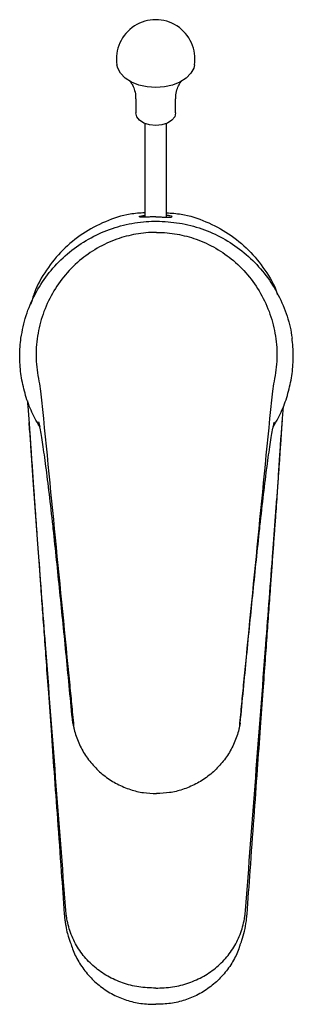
# Model space of a CAD drawing. Header units: millimetres. Extents: x 4100.126 to 4100.176, y 1692.147 to 1692.326.
import ezdxf

# ---------------------------------------------------------------- set-up
doc = ezdxf.new("R2010")
doc.units = ezdxf.units.MM
doc.layers.add('SANINDUSA', color=3, linetype='Continuous')

msp = doc.modelspace()

# ---------------------------------------------------------------- linework, layer by layer
at = {"layer": 'SANINDUSA'}
for p, q in [((4100.147414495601, 1692.311965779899), (4100.147414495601, 1692.309398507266)), ((4100.154714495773, 1692.309398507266), (4100.154714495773, 1692.311965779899)), ((4100.149064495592, 1692.307435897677), (4100.149064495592, 1692.290340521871)), ((4100.153064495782, 1692.290340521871), (4100.153064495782, 1692.307435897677)), ((4100.129820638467, 1692.259861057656), (4100.130035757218, 1692.258569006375)), ((4100.17260835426, 1692.259861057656), (4100.172393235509, 1692.258569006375)), ((4100.174204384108, 1692.252831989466), (4100.174437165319, 1692.255757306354)), ((4100.129875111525, 1692.252059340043), (4100.12956755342, 1692.252519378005)), ((4100.129777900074, 1692.252481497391), (4100.129887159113, 1692.252007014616)), ((4100.172651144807, 1692.252481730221), (4100.172541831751, 1692.252007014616)), ((4100.172553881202, 1692.252059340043), (4100.172861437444, 1692.252519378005))]:
    msp.add_line(p, q, dxfattribs=at)
at = {"layer": 'SANINDUSA', "flags": 128}
for points in [[(4100.15815561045, 1692.318144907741), (4100.158010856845, 1692.317571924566), (4100.1574838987, 1692.316603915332), (4100.156635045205, 1692.315735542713), (4100.155506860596, 1692.315010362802), (4100.154155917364, 1692.314464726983), (4100.152649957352, 1692.314126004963), (4100.151064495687, 1692.31401118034), (4100.149479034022, 1692.314126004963), (4100.14797307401, 1692.314464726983), (4100.146622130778, 1692.315010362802), (4100.145493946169, 1692.315735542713), (4100.144645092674, 1692.316603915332), (4100.144118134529, 1692.317571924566), (4100.143973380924, 1692.318144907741)], [(4100.154714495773, 1692.309398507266), (4100.154535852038, 1692.308673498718), (4100.154017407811, 1692.308019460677), (4100.15320991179, 1692.307500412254), (4100.152192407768, 1692.307167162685), (4100.151064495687, 1692.307052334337), (4100.149936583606, 1692.307167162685), (4100.148919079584, 1692.307500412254), (4100.148111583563, 1692.308019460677), (4100.147593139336, 1692.308673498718), (4100.147414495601, 1692.309398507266)]]:
    msp.add_lwpolyline(points, dxfattribs=at)
at = {"layer": 'SANINDUSA'}
msp.add_arc((4100.151064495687, 1692.319224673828), 0.007172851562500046, 351.3420649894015, 188.6579350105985, dxfattribs=at)
for points, knots in [([(4100.146303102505, 1692.315209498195), (4100.146296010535, 1692.315214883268), (4100.146259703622, 1692.315242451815), (4100.146458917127, 1692.31505744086), (4100.146789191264, 1692.314578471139), (4100.147168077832, 1692.313728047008), (4100.147409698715, 1692.312790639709), (4100.147385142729, 1692.312171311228), (4100.147376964, 1692.311965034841)], [0, 0, 0, 0, 0.04150974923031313, 0.2125066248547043, 0.4050057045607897, 0.6255631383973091, 0.8752883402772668, 1, 1, 1, 1]), ([(4100.154752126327, 1692.311966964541), (4100.154745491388, 1692.312196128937), (4100.154726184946, 1692.312862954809), (4100.154998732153, 1692.313853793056), (4100.15541681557, 1692.31470721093), (4100.15572716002, 1692.315125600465), (4100.155895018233, 1692.315260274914), (4100.155850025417, 1692.315228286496), (4100.155849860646, 1692.31522816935)], [0, 0, 0, 0, 0.1382043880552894, 0.4021491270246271, 0.6354754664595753, 0.8321641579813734, 0.9993853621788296, 1, 1, 1, 1]), ([(4100.149064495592, 1692.291127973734), (4100.148166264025, 1692.291067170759), (4100.145699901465, 1692.290900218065), (4100.141821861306, 1692.289616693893), (4100.137647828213, 1692.287413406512), (4100.133974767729, 1692.284407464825), (4100.131013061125, 1692.280734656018), (4100.129056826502, 1692.277341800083), (4100.128449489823, 1692.275122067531), (4100.128256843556, 1692.274417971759)], [0, 0, 0, 0, 0.09487774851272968, 0.2605151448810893, 0.426151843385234, 0.5917787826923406, 0.7574125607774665, 0.9230516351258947, 1, 1, 1, 1]), ([(4100.151064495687, 1692.290364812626), (4100.150787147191, 1692.290363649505), (4100.15023366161, 1692.290361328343), (4100.149420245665, 1692.290345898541), (4100.148660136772, 1692.290331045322), (4100.148128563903, 1692.290341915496), (4100.14799934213, 1692.290410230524), (4100.148303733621, 1692.290532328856), (4100.148848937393, 1692.290621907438), (4100.149064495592, 1692.290657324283)], [0, 0, 0, 0, 0.09947066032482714, 0.1985068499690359, 0.3349913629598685, 0.509744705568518, 0.6866245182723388, 0.8761001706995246, 1, 1, 1, 1]), ([(4100.151064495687, 1692.290364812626), (4100.151341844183, 1692.290363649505), (4100.151895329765, 1692.290361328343), (4100.15270874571, 1692.290345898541), (4100.153468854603, 1692.290331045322), (4100.154000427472, 1692.290341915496), (4100.154129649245, 1692.290410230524), (4100.153825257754, 1692.290532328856), (4100.153280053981, 1692.290621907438), (4100.153064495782, 1692.290657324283)], [0, 0, 0, 0, 0.09947066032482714, 0.1985068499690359, 0.3349913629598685, 0.509744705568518, 0.6866245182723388, 0.8761001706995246, 1, 1, 1, 1]), ([(4100.153064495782, 1692.291127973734), (4100.153962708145, 1692.29106716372), (4100.156429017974, 1692.290900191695), (4100.160307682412, 1692.28961689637), (4100.164479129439, 1692.287412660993), (4100.168161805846, 1692.284410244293), (4100.17108763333, 1692.280724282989), (4100.172830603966, 1692.277896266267), (4100.173310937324, 1692.276272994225), (4100.173346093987, 1692.276154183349)], [0, 0, 0, 0, 0.1013507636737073, 0.2782887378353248, 0.4552259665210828, 0.6321527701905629, 0.8090868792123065, 0.9860266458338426, 1, 1, 1, 1]), ([(4100.126423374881, 1692.268246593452), (4100.126695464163, 1692.269626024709), (4100.127239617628, 1692.27238475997), (4100.128918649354, 1692.276280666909), (4100.131195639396, 1692.27984666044), (4100.134044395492, 1692.282987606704), (4100.137390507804, 1692.285592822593), (4100.141120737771, 1692.287618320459), (4100.1451453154, 1692.288966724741), (4100.148560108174, 1692.289536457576), (4100.150592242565, 1692.289582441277), (4100.151214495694, 1692.289596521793)], [0, 0, 0, 0, 0.1185599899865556, 0.2371090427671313, 0.3556724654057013, 0.4742258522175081, 0.5926297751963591, 0.7110337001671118, 0.8293927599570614, 0.9477589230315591, 1, 1, 1, 1]), ([(4100.151214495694, 1692.289596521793), (4100.152618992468, 1692.289526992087), (4100.155428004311, 1692.289387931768), (4100.159525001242, 1692.288304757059), (4100.163381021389, 1692.286590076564), (4100.1669036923, 1692.284255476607), (4100.169975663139, 1692.281357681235), (4100.17253002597, 1692.277993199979), (4100.174460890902, 1692.274244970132), (4100.175546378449, 1692.270935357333), (4100.175893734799, 1692.268901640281), (4100.176005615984, 1692.268246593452)], [0, 0, 0, 0, 0.1178070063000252, 0.2356155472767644, 0.3534228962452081, 0.4712409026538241, 0.5893819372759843, 0.7075325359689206, 0.8256933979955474, 0.9438569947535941, 1, 1, 1, 1]), ([(4100.151214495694, 1692.287547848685), (4100.151171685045, 1692.287547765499), (4100.149916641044, 1692.287545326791), (4100.147445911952, 1692.287313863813), (4100.143805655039, 1692.286361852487), (4100.140305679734, 1692.284730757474), (4100.136993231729, 1692.282407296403), (4100.134132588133, 1692.279464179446), (4100.131812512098, 1692.275988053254), (4100.130184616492, 1692.272156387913), (4100.129281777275, 1692.268103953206), (4100.129080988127, 1692.263947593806), (4100.129574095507, 1692.261223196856), (4100.129820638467, 1692.259861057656)], [0, 0, 0, 0, 0.003074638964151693, 0.09013662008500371, 0.1772154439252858, 0.2732584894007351, 0.3693569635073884, 0.473257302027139, 0.5772182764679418, 0.6828953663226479, 0.7886028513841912, 0.8943060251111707, 1, 1, 1, 1]), ([(4100.151214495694, 1692.287547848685), (4100.151257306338, 1692.287547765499), (4100.152512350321, 1692.28754532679), (4100.154983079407, 1692.287313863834), (4100.158623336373, 1692.286361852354), (4100.162123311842, 1692.284730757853), (4100.165435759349, 1692.282407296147), (4100.168296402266, 1692.279464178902), (4100.170616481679, 1692.275988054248), (4100.17224437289, 1692.272156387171), (4100.173147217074, 1692.268103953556), (4100.173348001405, 1692.263947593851), (4100.172854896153, 1692.261223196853), (4100.17260835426, 1692.259861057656)], [0, 0, 0, 0, 0.003074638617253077, 0.09013661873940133, 0.1772154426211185, 0.2732584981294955, 0.3693569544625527, 0.4732572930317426, 0.5772182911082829, 0.6828953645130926, 0.7886028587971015, 0.8943060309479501, 1, 1, 1, 1]), ([(4100.12956755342, 1692.252519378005), (4100.129057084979, 1692.253484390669), (4100.128036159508, 1692.255414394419), (4100.127002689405, 1692.258533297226), (4100.126362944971, 1692.261745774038), (4100.126123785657, 1692.265010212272), (4100.126323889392, 1692.26717188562), (4100.126423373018, 1692.268246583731)], [0, 0, 0, 0, 0.2004536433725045, 0.4009028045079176, 0.6013738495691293, 0.801818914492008, 1, 1, 1, 1]), ([(4100.172861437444, 1692.252519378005), (4100.173371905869, 1692.25348439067), (4100.174392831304, 1692.255414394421), (4100.175426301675, 1692.258533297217), (4100.176066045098, 1692.261745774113), (4100.176305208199, 1692.265010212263), (4100.176105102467, 1692.267171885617), (4100.176005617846, 1692.268246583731)], [0, 0, 0, 0, 0.2004536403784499, 0.4009027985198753, 0.6013738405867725, 0.8018189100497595, 1, 1, 1, 1]), ([(4100.130035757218, 1692.258569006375), (4100.130921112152, 1692.249618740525), (4100.132691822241, 1692.231718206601), (4100.134589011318, 1692.212528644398), (4100.135731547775, 1692.200971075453), (4100.135985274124, 1692.198287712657), (4100.13611235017, 1692.196943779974)], [0, 0, 0, 0, 0.4367798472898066, 0.8735598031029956, 0.9366738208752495, 1, 1, 1, 1]), ([(4100.172393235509, 1692.258569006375), (4100.171507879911, 1692.249618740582), (4100.169737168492, 1692.231718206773), (4100.167839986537, 1692.212528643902), (4100.16669744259, 1692.200971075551), (4100.166443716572, 1692.198287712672), (4100.166316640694, 1692.196943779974)], [0, 0, 0, 0, 0.4367798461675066, 0.8735598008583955, 0.9366738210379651, 1, 1, 1, 1]), ([(4100.127612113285, 1692.256764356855), (4100.127632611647, 1692.256504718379), (4100.127732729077, 1692.255237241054), (4100.127839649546, 1692.253896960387), (4100.127924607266, 1692.252831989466)], [0.05882017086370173, 0.05882017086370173, 0.05882017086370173, 0.05882017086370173, 0.2521498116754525, 1, 1, 1, 1]), ([(4100.127900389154, 1692.253131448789), (4100.127914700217, 1692.252952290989), (4100.127941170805, 1692.252620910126), (4100.127980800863, 1692.25205465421), (4100.128020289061, 1692.251465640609), (4100.128054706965, 1692.250918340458), (4100.128088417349, 1692.250389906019), (4100.128113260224, 1692.250004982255), (4100.128139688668, 1692.249600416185), (4100.128182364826, 1692.248954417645), (4100.128240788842, 1692.248084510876), (4100.12833511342, 1692.246699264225), (4100.128492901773, 1692.244419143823), (4100.128695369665, 1692.241537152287), (4100.128919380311, 1692.238365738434), (4100.129117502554, 1692.23555403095), (4100.129322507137, 1692.232700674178), (4100.129541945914, 1692.229672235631), (4100.129776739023, 1692.2264225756), (4100.130042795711, 1692.222741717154), (4100.130342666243, 1692.218591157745), (4100.130679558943, 1692.213927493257), (4100.131048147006, 1692.20882475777), (4100.13146745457, 1692.203019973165), (4100.131952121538, 1692.196310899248), (4100.132506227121, 1692.188641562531), (4100.133129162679, 1692.18002158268), (4100.133754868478, 1692.17136449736), (4100.134172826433, 1692.165582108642), (4100.134359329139, 1692.163001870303)], [0, 0, 0, 0, 0.03649591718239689, 0.06750500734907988, 0.0893151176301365, 0.1030651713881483, 0.1079896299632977, 0.1122130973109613, 0.1161682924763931, 0.1201650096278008, 0.1312152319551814, 0.1440761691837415, 0.166904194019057, 0.2073967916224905, 0.2379639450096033, 0.2650474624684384, 0.2926042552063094, 0.3242669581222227, 0.3570532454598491, 0.3912278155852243, 0.4360349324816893, 0.4830961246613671, 0.5328850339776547, 0.5910548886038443, 0.6594914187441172, 0.7367963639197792, 0.8241842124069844, 0.9215468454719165, 1, 1, 1, 1]), ([(4100.134650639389, 1692.163654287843), (4100.133403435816, 1692.179863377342), (4100.131719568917, 1692.201747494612), (4100.129977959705, 1692.224660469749), (4100.129386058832, 1692.232522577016), (4100.129136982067, 1692.235874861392), (4100.128885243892, 1692.239133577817), (4100.128679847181, 1692.241973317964), (4100.128519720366, 1692.24435749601), (4100.128404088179, 1692.246147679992), (4100.128296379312, 1692.247866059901), (4100.128140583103, 1692.250183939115), (4100.128014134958, 1692.251734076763), (4100.127924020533, 1692.252838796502)], [0, 0, 0, 0, 0.5390800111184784, 0.7278194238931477, 0.7648951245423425, 0.8019724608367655, 0.8391382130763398, 0.8763164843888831, 0.8952075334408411, 0.9159313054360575, 0.9350339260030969, 0.9537013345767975, 1, 1, 1, 1]), ([(4100.129655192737, 1692.252905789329), (4100.129654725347, 1692.25290686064), (4100.12964796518, 1692.252922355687), (4100.129695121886, 1692.252800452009), (4100.129747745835, 1692.252638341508), (4100.129774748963, 1692.25249039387), (4100.129776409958, 1692.252481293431)], [0, 0, 0, 0, 0.02325410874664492, 0.3363389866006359, 0.9591774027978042, 0.9999999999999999, 0.9999999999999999, 0.9999999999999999, 0.9999999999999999]), ([(4100.167478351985, 1692.163654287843), (4100.168725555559, 1692.179863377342), (4100.170409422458, 1692.201747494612), (4100.172151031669, 1692.224660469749), (4100.172742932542, 1692.232522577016), (4100.172992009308, 1692.235874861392), (4100.173243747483, 1692.239133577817), (4100.173449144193, 1692.241973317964), (4100.173609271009, 1692.24435749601), (4100.173724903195, 1692.246147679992), (4100.173832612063, 1692.247866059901), (4100.173988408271, 1692.250183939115), (4100.174114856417, 1692.251734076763), (4100.174204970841, 1692.252838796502)], [0, 0, 0, 0, 0.5390800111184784, 0.7278194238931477, 0.7648951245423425, 0.8019724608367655, 0.8391382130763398, 0.8763164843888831, 0.8952075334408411, 0.9159313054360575, 0.9350339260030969, 0.9537013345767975, 1, 1, 1, 1]), ([(4100.1677696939, 1692.163002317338), (4100.167960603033, 1692.16564351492), (4100.168386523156, 1692.171536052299), (4100.169022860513, 1692.180340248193), (4100.169653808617, 1692.189071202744), (4100.170210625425, 1692.196778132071), (4100.17069137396, 1692.203433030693), (4100.171102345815, 1692.209122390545), (4100.171462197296, 1692.214104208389), (4100.171792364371, 1692.21867481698), (4100.172082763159, 1692.222694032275), (4100.172336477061, 1692.226204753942), (4100.172556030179, 1692.229241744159), (4100.172765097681, 1692.232133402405), (4100.172954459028, 1692.234749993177), (4100.173125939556, 1692.237180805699), (4100.173294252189, 1692.2395624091), (4100.173476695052, 1692.242150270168), (4100.173664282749, 1692.244824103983), (4100.173825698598, 1692.247160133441), (4100.173930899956, 1692.24871648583), (4100.17398930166, 1692.249600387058), (4100.174015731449, 1692.250004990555), (4100.17404057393, 1692.250389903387), (4100.174074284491, 1692.250918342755), (4100.174108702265, 1692.251465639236), (4100.174148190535, 1692.252054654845), (4100.174187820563, 1692.252620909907), (4100.174214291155, 1692.252952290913), (4100.17422860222, 1692.253131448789)], [0, 0, 0, 0, 0.08030834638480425, 0.179168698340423, 0.2676815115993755, 0.3457421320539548, 0.4134439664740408, 0.4699483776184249, 0.5186309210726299, 0.5647923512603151, 0.6087807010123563, 0.6406896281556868, 0.6713912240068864, 0.7009725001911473, 0.7284789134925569, 0.7507347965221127, 0.7743996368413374, 0.8013466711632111, 0.8319419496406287, 0.861774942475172, 0.8798324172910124, 0.8838292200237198, 0.8877844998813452, 0.8920080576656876, 0.8969326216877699, 0.910682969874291, 0.9324935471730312, 0.963503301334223, 1, 1, 1, 1]), ([(4100.172653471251, 1692.252481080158), (4100.17267594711, 1692.252576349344), (4100.17271291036, 1692.252733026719), (4100.172740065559, 1692.252807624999), (4100.172750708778, 1692.252836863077)], [0, 0, 0, 0, 0.6080596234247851, 1, 1, 1, 1]), ([(4100.172750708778, 1692.252836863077), (4100.172761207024, 1692.252867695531), (4100.172776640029, 1692.252913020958), (4100.172770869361, 1692.25289904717), (4100.172769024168, 1692.252894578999)], [0, 0, 0, 0, 0.6802463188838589, 1, 1, 1, 1]), ([(4100.174204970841, 1692.252838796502), (4100.17420553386, 1692.252846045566), (4100.174213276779, 1692.252945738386), (4100.174221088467, 1692.253042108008), (4100.174228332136, 1692.253131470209)], [0, 0, 0, 0, 0.07271399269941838, 1, 1, 1, 1]), ([(4100.12976484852, 1692.252539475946), (4100.129765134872, 1692.252537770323), (4100.129767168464, 1692.25252565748), (4100.129772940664, 1692.252501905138), (4100.129777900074, 1692.252481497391)], [0, 0, 0, 0, 0.1408111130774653, 1, 1, 1, 1]), ([(4100.132349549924, 1692.233403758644), (4100.132332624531, 1692.233561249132), (4100.132091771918, 1692.235802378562), (4100.131632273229, 1692.239872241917), (4100.131003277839, 1692.244929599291), (4100.130428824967, 1692.248977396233), (4100.130072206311, 1692.251079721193), (4100.129903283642, 1692.251926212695), (4100.129887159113, 1692.252007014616)], [0, 0, 0, 0, 0.01813134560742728, 0.2580136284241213, 0.497893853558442, 0.7363656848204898, 0.9748347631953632, 1, 1, 1, 1]), ([(4100.170079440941, 1692.233403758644), (4100.170096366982, 1692.23356124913), (4100.170337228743, 1692.235802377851), (4100.170796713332, 1692.239872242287), (4100.171425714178, 1692.244929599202), (4100.172000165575, 1692.248977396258), (4100.172356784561, 1692.251079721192), (4100.172525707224, 1692.251926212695), (4100.172541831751, 1692.252007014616)], [0, 0, 0, 0, 0.01813135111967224, 0.2580136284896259, 0.4978938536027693, 0.7363656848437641, 0.9748347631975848, 1, 1, 1, 1]), ([(4100.135913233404, 1692.197894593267), (4100.135523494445, 1692.20197158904), (4100.134740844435, 1692.210158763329), (4100.133546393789, 1692.22206600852), (4100.132750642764, 1692.229604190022), (4100.132349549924, 1692.233403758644)], [0, 0, 0, 0, 0.3297375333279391, 0.6621588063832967, 1, 1, 1, 1]), ([(4100.166515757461, 1692.197894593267), (4100.166905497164, 1692.20197158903), (4100.167688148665, 1692.210158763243), (4100.168882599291, 1692.222066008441), (4100.169678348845, 1692.229604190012), (4100.170079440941, 1692.233403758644)], [0, 0, 0, 0, 0.3297375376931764, 0.6621588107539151, 1, 1, 1, 1]), ([(4100.135912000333, 1692.19790169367), (4100.135911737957, 1692.197903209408), (4100.135911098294, 1692.197906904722), (4100.135912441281, 1692.197899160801), (4100.135913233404, 1692.197894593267)], [0, 0, 0, 0, 0.4101781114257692, 1, 1, 1, 1]), ([(4100.135913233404, 1692.197894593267), (4100.135927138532, 1692.197817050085), (4100.135985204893, 1692.197493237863), (4100.136049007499, 1692.197200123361), (4100.136098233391, 1692.196991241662), (4100.136109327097, 1692.196944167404)], [0, 0, 0, 0, 0.1960841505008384, 0.8188269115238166, 1, 1, 1, 1]), ([(4100.166515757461, 1692.197894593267), (4100.166501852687, 1692.197817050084), (4100.1664437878, 1692.197493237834), (4100.166379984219, 1692.197200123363), (4100.166330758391, 1692.196991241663), (4100.166319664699, 1692.196944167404)], [0, 0, 0, 0, 0.1960841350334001, 0.8188269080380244, 0.9999999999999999, 0.9999999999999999, 0.9999999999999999, 0.9999999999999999]), ([(4100.166516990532, 1692.19790169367), (4100.166517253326, 1692.197903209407), (4100.166517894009, 1692.197906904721), (4100.166516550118, 1692.197899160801), (4100.166515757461, 1692.197894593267)], [0, 0, 0, 0, 0.4101780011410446, 1, 1, 1, 1]), ([(4100.136109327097, 1692.196944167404), (4100.136125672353, 1692.196877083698), (4100.136345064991, 1692.195976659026), (4100.136936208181, 1692.194272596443), (4100.138182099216, 1692.191970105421), (4100.139815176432, 1692.189903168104), (4100.141770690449, 1692.188130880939), (4100.144003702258, 1692.18671870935), (4100.146370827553, 1692.18573121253), (4100.148799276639, 1692.185135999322), (4100.150409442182, 1692.185062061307), (4100.151214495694, 1692.185025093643)], [0, 0, 0, 0, 0.01019581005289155, 0.1368522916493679, 0.2634990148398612, 0.3903857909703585, 0.5172678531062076, 0.6433859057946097, 0.7694912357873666, 0.8847498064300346, 0.9999999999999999, 0.9999999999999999, 0.9999999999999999, 0.9999999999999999]), ([(4100.13611235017, 1692.196943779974), (4100.13611191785, 1692.196940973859), (4100.136111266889, 1692.196936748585), (4100.136109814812, 1692.196942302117), (4100.136109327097, 1692.196944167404)], [0, 0, 0, 0, 0.6641260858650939, 1, 1, 1, 1]), ([(4100.166319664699, 1692.196944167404), (4100.166303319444, 1692.196877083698), (4100.166083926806, 1692.195976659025), (4100.165492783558, 1692.194272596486), (4100.164246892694, 1692.191970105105), (4100.162613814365, 1692.18990316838), (4100.160658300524, 1692.188130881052), (4100.158425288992, 1692.186718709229), (4100.156058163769, 1692.185731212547), (4100.153629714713, 1692.185135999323), (4100.152019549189, 1692.185062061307), (4100.151214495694, 1692.185025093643)], [0, 0, 0, 0, 0.01019580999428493, 0.136852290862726, 0.2634990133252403, 0.3903858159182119, 0.5172678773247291, 0.6433859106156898, 0.7694912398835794, 0.8847498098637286, 1, 1, 1, 1]), ([(4100.166316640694, 1692.196943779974), (4100.166317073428, 1692.196940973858), (4100.166317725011, 1692.196936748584), (4100.16631917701, 1692.196942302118), (4100.166319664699, 1692.196944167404)], [0, 0, 0, 0, 0.6641262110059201, 1, 1, 1, 1]), ([(4100.13435871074, 1692.163010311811), (4100.134362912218, 1692.16295435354), (4100.134369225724, 1692.162870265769), (4100.134377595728, 1692.162771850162), (4100.134381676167, 1692.162726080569), (4100.134385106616, 1692.162687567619), (4100.134387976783, 1692.162654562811), (4100.134393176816, 1692.162597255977), (4100.134401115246, 1692.162512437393), (4100.134416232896, 1692.16235997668), (4100.134446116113, 1692.162085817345), (4100.134508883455, 1692.161588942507), (4100.134654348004, 1692.160680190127), (4100.135067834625, 1692.158699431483), (4100.135683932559, 1692.157231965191), (4100.135683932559, 1692.157231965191)], [0, 0, 0, 0, 0.02023959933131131, 0.0304137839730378, 0.03551627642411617, 0.03690262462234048, 0.04413701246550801, 0.05009088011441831, 0.06067215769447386, 0.07962625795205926, 0.1136607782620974, 0.1750466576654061, 0.2866462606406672, 0.4924551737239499, 1, 1, 1, 1]), ([(4100.151064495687, 1692.149518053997), (4100.150023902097, 1692.14949632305), (4100.148992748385, 1692.1495647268), (4100.146948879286, 1692.1498840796), (4100.14596528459, 1692.150130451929), (4100.144545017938, 1692.150622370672), (4100.144080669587, 1692.150806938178), (4100.143169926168, 1692.151217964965), (4100.14272124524, 1692.151445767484), (4100.141421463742, 1692.152183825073), (4100.140618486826, 1692.152745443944), (4100.139503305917, 1692.153693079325), (4100.139146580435, 1692.154026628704), (4100.138463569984, 1692.154730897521), (4100.138138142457, 1692.155101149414), (4100.137226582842, 1692.156247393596), (4100.136697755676, 1692.157065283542), (4100.136024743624, 1692.158378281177), (4100.135819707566, 1692.158832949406), (4100.135458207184, 1692.159756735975), (4100.135301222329, 1692.160226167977), (4100.135034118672, 1692.161179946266), (4100.134924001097, 1692.161664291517), (4100.13479442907, 1692.162402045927), (4100.134757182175, 1692.162649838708), (4100.134694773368, 1692.163149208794), (4100.134669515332, 1692.163402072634), (4100.134650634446, 1692.163654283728)], [0, 0, 0, 0, 0.1249999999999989, 0.1249999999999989, 0.2499999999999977, 0.2499999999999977, 0.3124999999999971, 0.3124999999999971, 0.3749999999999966, 0.3749999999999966, 0.4999999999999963, 0.4999999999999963, 0.5624999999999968, 0.5624999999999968, 0.6249999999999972, 0.6249999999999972, 0.7499999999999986, 0.7499999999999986, 0.8124999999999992, 0.8124999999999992, 0.8749999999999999, 0.8749999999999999, 0.9375000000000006, 0.9375000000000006, 0.9687500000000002, 0.9687500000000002, 1, 1, 1, 1]), ([(4100.151064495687, 1692.149518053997), (4100.152105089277, 1692.14949632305), (4100.15313624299, 1692.1495647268), (4100.155180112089, 1692.1498840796), (4100.156163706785, 1692.150130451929), (4100.157583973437, 1692.150622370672), (4100.158048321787, 1692.150806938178), (4100.158959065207, 1692.151217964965), (4100.159407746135, 1692.151445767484), (4100.160707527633, 1692.152183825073), (4100.161510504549, 1692.152745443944), (4100.162625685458, 1692.153693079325), (4100.16298241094, 1692.154026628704), (4100.16366542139, 1692.154730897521), (4100.163990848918, 1692.155101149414), (4100.164902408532, 1692.156247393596), (4100.165431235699, 1692.157065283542), (4100.166104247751, 1692.158378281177), (4100.166309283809, 1692.158832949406), (4100.166670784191, 1692.159756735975), (4100.166827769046, 1692.160226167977), (4100.167094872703, 1692.161179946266), (4100.167204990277, 1692.161664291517), (4100.167334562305, 1692.162402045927), (4100.1673718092, 1692.162649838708), (4100.167434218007, 1692.163149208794), (4100.167459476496, 1692.163402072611), (4100.167478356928, 1692.163654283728)], [0, 0, 0, 0, 0.1249999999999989, 0.1249999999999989, 0.2499999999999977, 0.2499999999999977, 0.3124999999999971, 0.3124999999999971, 0.3749999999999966, 0.3749999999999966, 0.4999999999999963, 0.4999999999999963, 0.5624999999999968, 0.5624999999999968, 0.6249999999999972, 0.6249999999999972, 0.7499999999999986, 0.7499999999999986, 0.8124999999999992, 0.8124999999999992, 0.8749999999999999, 0.8749999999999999, 0.9375000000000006, 0.9375000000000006, 0.9687500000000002, 0.9687500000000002, 1, 1, 1, 1]), ([(4100.16645037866, 1692.15724837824), (4100.166482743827, 1692.157321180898), (4100.167111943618, 1692.15882911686), (4100.167536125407, 1692.160987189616), (4100.167683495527, 1692.162063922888), (4100.167729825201, 1692.162527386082), (4100.167743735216, 1692.16268569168), (4100.167745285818, 1692.162703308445), (4100.167749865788, 1692.16275464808), (4100.167758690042, 1692.162855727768), (4100.167766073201, 1692.162954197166), (4100.167770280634, 1692.163010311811)], [0, 0, 0, 0, 0.5075561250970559, 0.769763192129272, 0.8957820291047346, 0.9576879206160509, 0.9614772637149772, 0.9630965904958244, 0.9644829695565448, 0.9797599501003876, 1, 1, 1, 1]), ([(4100.135683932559, 1692.157231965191), (4100.135809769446, 1692.156844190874), (4100.136236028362, 1692.155634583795), (4100.137304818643, 1692.153698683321), (4100.138945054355, 1692.151570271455), (4100.140960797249, 1692.149729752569), (4100.143229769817, 1692.148277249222), (4100.145720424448, 1692.147238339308), (4100.148343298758, 1692.146601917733), (4100.150154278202, 1692.146560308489), (4100.151064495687, 1692.146539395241)], [0.05218328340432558, 0.05218328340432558, 0.05218328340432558, 0.05218328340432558, 0.1106709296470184, 0.2362580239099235, 0.3654753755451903, 0.4916018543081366, 0.6215698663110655, 0.7448468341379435, 0.8717573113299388, 1, 1, 1, 1]), ([(4100.16645037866, 1692.15724837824), (4100.166323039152, 1692.156855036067), (4100.165895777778, 1692.15563968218), (4100.164824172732, 1692.153698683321), (4100.16318393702, 1692.151570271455), (4100.161168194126, 1692.149729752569), (4100.158899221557, 1692.148277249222), (4100.156408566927, 1692.147238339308), (4100.153785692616, 1692.146601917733), (4100.151974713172, 1692.146560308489), (4100.151064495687, 1692.146539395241)], [0.05135819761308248, 0.05135819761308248, 0.05135819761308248, 0.05135819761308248, 0.1106709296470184, 0.2362580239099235, 0.3654753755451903, 0.4916018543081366, 0.6215698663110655, 0.7448468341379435, 0.8717573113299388, 1, 1, 1, 1])]:
    msp.add_open_spline(points, degree=3, knots=knots, dxfattribs=at)

doc.saveas('drawing.dxf')
